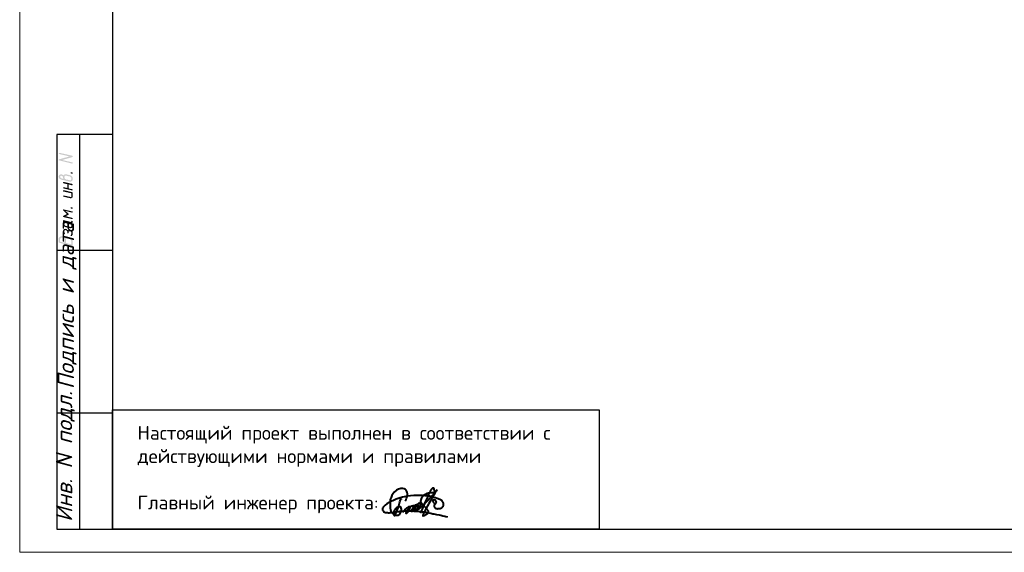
# Model space of a CAD drawing. Header units: millimetres. Extents: x -2765404 to 11272, y -239948 to 1313256.
# Tile 82 of 85: x -121539 to -100365, y -22276 to -10807. Entities that reach past the tile are written whole.
import ezdxf

# ---------------------------------------------------------------- set-up
doc = ezdxf.new("R2010")
doc.units = ezdxf.units.MM
for name, color, linetype in [('PDF _0', 7, 'Continuous'), ('PDF _СТЕНА', 7, 'Continuous'), ('PDF _Текст', 7, 'Continuous'), ('PDF _ЭМ', 7, 'Continuous')]:
    doc.layers.add(name, color=color, linetype=linetype)
doc.styles.add('PDF ISOCPEUR', font='isocpeur.ttf')
doc.styles.add('PDF ISOCPEUR Italic', font='isocpeui.ttf')

# ---------------------------------------------------------------- blocks, each defined once
blk = doc.blocks.new('ghfgj jghjmhg jjbkm jkm')
at = {"color": 5, "linetype": 'ByBlock', "lineweight": 40}
for points in [[(-261.31, -8185.11), (-261.13, -8184.8), (-260.98, -8184.44), (-260.83, -8184.1), (-260.77, -8183.74), (-260.77, -8183.33), (-260.84, -8183.04), (-260.94, -8182.72), (-261.1, -8182.45), (-261.24, -8182.27), (-261.41, -8182.13), (-261.62, -8182.06), (-261.9, -8181.99), (-262.16, -8181.99), (-262.45, -8182.02), (-262.71, -8182.09), (-263.01, -8182.18), (-263.21, -8182.28), (-263.56, -8182.45), (-264.11, -8182.93), (-264.37, -8183.23), (-264.55, -8183.47), (-264.7, -8183.74), (-264.8, -8183.97), (-264.9, -8184.28), (-265, -8184.61), (-265.09, -8184.89), (-265.13, -8185.31), (-265.15, -8185.69), (-265.12, -8186.51), (-265.09, -8186.93), (-265.04, -8187.29), (-264.92, -8187.73), (-264.78, -8187.96), (-264.64, -8188.12), (-264.45, -8188.27), (-264.32, -8188.36), (-264.16, -8188.48), (-263.95, -8188.61), (-263.68, -8188.73), (-263.56, -8188.75), (-263.38, -8188.75), (-263.2, -8188.74), (-263.02, -8188.68), (-262.84, -8188.57), (-262.69, -8188.42), (-262.59, -8188.25), (-262.52, -8188.12), (-262.41, -8187.9), (-262.33, -8187.69), (-262.3, -8187.5), (-262.26, -8187.31), (-262.28, -8187.17), (-262.31, -8186.97), (-262.36, -8186.84), (-262.45, -8186.73), (-262.56, -8186.64), (-262.73, -8186.58), (-262.89, -8186.59), (-263.01, -8186.62), (-263.19, -8186.68), (-263.41, -8186.81), (-263.72, -8187.06), (-263.88, -8187.25), (-263.98, -8187.39), (-264.08, -8187.51), (-264.14, -8187.64), (-264.2, -8187.77), (-264.24, -8187.93), (-264.28, -8188.14), (-264.29, -8188.31), (-264.26, -8188.51), (-264.16, -8188.67), (-264.1, -8188.78), (-264.05, -8188.82), (-264.02, -8188.82), (-263.97, -8188.8), (-263.94, -8188.76), (-263.9, -8188.7), (-263.85, -8188.61), (-263.54, -8187.99), (-263.32, -8187.47), (-263.12, -8186.97), (-262.97, -8186.37), (-262.66, -8185.37), (-262.49, -8184.87), (-262.44, -8184.66), (-262.42, -8184.64), (-262.41, -8184.62), (-262.39, -8184.62), (-262.37, -8184.63), (-262.36, -8184.64), (-262.36, -8184.67), (-262.36, -8184.69), (-262.37, -8184.71), (-262.38, -8184.74)], [(-261.91, -8188.06), (-261.82, -8187.85), (-261.76, -8187.75), (-261.72, -8187.7), (-261.67, -8187.6), (-261.55, -8187.48), (-261.46, -8187.39), (-261.37, -8187.28), (-261.3, -8187.19), (-261.16, -8187.1), (-261.1, -8187.05), (-261, -8186.94), (-260.91, -8186.85), (-260.83, -8186.81), (-260.75, -8186.76), (-260.66, -8186.71), (-260.58, -8186.66), (-260.51, -8186.61), (-260.44, -8186.57), (-260.38, -8186.54), (-260.32, -8186.52), (-260.26, -8186.51), (-260.22, -8186.51), (-260.19, -8186.53), (-260.18, -8186.54), (-260.16, -8186.58), (-260.14, -8186.65), (-260.15, -8186.71), (-260.15, -8186.76), (-260.17, -8186.81), (-260.19, -8186.86), (-260.2, -8186.9), (-260.24, -8187.01), (-260.26, -8187.11), (-260.27, -8187.17), (-260.29, -8187.21), (-260.32, -8187.29), (-260.35, -8187.37), (-260.38, -8187.43), (-260.41, -8187.49), (-260.47, -8187.62), (-260.52, -8187.67), (-260.56, -8187.77), (-260.6, -8187.82), (-260.66, -8187.9), (-260.7, -8187.94), (-260.73, -8187.99), (-260.76, -8188.02), (-260.79, -8188.05), (-260.82, -8188.09), (-260.86, -8188.12), (-260.89, -8188.15), (-260.93, -8188.18), (-260.96, -8188.21), (-261, -8188.23), (-261.04, -8188.26), (-261.08, -8188.27), (-261.1, -8188.25), (-261.1, -8188.22), (-261.1, -8188.19), (-261.09, -8188.15), (-261.08, -8188.12), (-261.06, -8188.06), (-261.04, -8188.01), (-261.02, -8187.96), (-261, -8187.92), (-260.96, -8187.85), (-260.93, -8187.79), (-260.89, -8187.71), (-260.88, -8187.68), (-260.84, -8187.63), (-260.77, -8187.53), (-260.75, -8187.48), (-260.74, -8187.45), (-260.71, -8187.4), (-260.69, -8187.35), (-260.66, -8187.31), (-260.63, -8187.27), (-260.6, -8187.22), (-260.57, -8187.19), (-260.54, -8187.14), (-260.5, -8187.1), (-260.47, -8187.07), (-260.44, -8187.02), (-260.4, -8186.98), (-260.38, -8186.96), (-260.36, -8186.94), (-260.34, -8186.92), (-260.32, -8186.89), (-260.3, -8186.86), (-260.28, -8186.83), (-260.25, -8186.78), (-260.21, -8186.75), (-260.15, -8186.7), (-260.11, -8186.66), (-260.05, -8186.6), (-259.98, -8186.55), (-259.9, -8186.51), (-259.83, -8186.45), (-259.75, -8186.42), (-259.7, -8186.4), (-259.64, -8186.37), (-259.58, -8186.35), (-259.51, -8186.34), (-259.45, -8186.32), (-259.39, -8186.3), (-259.34, -8186.28), (-259.28, -8186.28), (-259.24, -8186.27), (-259.17, -8186.27), (-259.12, -8186.28), (-259.08, -8186.33), (-259.05, -8186.37), (-259.01, -8186.42), (-259, -8186.47), (-258.99, -8186.51), (-258.98, -8186.58), (-258.99, -8186.62), (-259, -8186.68), (-259, -8186.76), (-259.02, -8186.81), (-259.04, -8186.88), (-259.06, -8186.94), (-259.09, -8187.01), (-259.11, -8187.08), (-259.14, -8187.16), (-259.17, -8187.22), (-259.23, -8187.3), (-259.27, -8187.37), (-259.32, -8187.45), (-259.37, -8187.52), (-259.43, -8187.59), (-259.47, -8187.65), (-259.52, -8187.72), (-259.58, -8187.77), (-259.66, -8187.78), (-259.72, -8187.77), (-259.78, -8187.75), (-259.78, -8187.71), (-259.78, -8187.65), (-259.76, -8187.61), (-259.75, -8187.55), (-259.73, -8187.52), (-259.71, -8187.48), (-259.68, -8187.44), (-259.65, -8187.39), (-259.62, -8187.34), (-259.59, -8187.28), (-259.55, -8187.24), (-259.52, -8187.17), (-259.47, -8187.1), (-259.43, -8187.03), (-259.38, -8186.94), (-259.33, -8186.83), (-259.25, -8186.73), (-259.21, -8186.65), (-259.19, -8186.6), (-259.16, -8186.53), (-259.11, -8186.46), (-259.08, -8186.41), (-259.04, -8186.38), (-258.99, -8186.35), (-258.94, -8186.3), (-258.87, -8186.25), (-258.79, -8186.2), (-258.73, -8186.14), (-258.66, -8186.11), (-258.58, -8186.08), (-258.51, -8186.06), (-258.43, -8186.05), (-258.37, -8186.04), (-258.3, -8186.05), (-258.24, -8186.08), (-258.17, -8186.14), (-258.14, -8186.2), (-258.11, -8186.28), (-258.1, -8186.34), (-258.11, -8186.41), (-258.12, -8186.47), (-258.14, -8186.54), (-258.15, -8186.59), (-258.17, -8186.66), (-258.19, -8186.72), (-258.2, -8186.78), (-258.2, -8186.82), (-258.22, -8186.86), (-258.23, -8186.89), (-258.25, -8186.92), (-258.26, -8186.95), (-258.29, -8186.99), (-258.32, -8187.02), (-258.34, -8187.05), (-258.39, -8187.11), (-258.43, -8187.16), (-258.47, -8187.21), (-258.52, -8187.26), (-258.56, -8187.3), (-258.6, -8187.34), (-258.66, -8187.39), (-258.71, -8187.42), (-258.76, -8187.45), (-258.81, -8187.46), (-258.87, -8187.47), (-258.92, -8187.46), (-258.97, -8187.43), (-259, -8187.37), (-259, -8187.33), (-258.99, -8187.29), (-258.97, -8187.22), (-258.94, -8187.15), (-258.92, -8187.1), (-258.9, -8187.04), (-258.87, -8186.98), (-258.83, -8186.92), (-258.79, -8186.83), (-258.73, -8186.76), (-258.69, -8186.69), (-258.64, -8186.6), (-258.59, -8186.53), (-258.52, -8186.39), (-258.45, -8186.3), (-258.4, -8186.23), (-258.37, -8186.19), (-258.33, -8186.13), (-258.27, -8186.07), (-258.27, -8186.07), (-258.2, -8185.98), (-258.14, -8185.89), (-258.09, -8185.82), (-258.02, -8185.76), (-257.94, -8185.7), (-257.9, -8185.67), (-257.82, -8185.66), (-257.78, -8185.64), (-257.74, -8185.64), (-257.71, -8185.65), (-257.67, -8185.67), (-257.64, -8185.68), (-257.63, -8185.7), (-257.61, -8185.72), (-257.59, -8185.75), (-257.57, -8185.79), (-257.56, -8185.83), (-257.55, -8185.87), (-257.55, -8185.91), (-257.55, -8185.96), (-257.55, -8186.03), (-257.56, -8186.07), (-257.56, -8186.08), (-257.57, -8186.15), (-257.59, -8186.21), (-257.61, -8186.3), (-257.64, -8186.38), (-257.66, -8186.44), (-257.67, -8186.48), (-257.68, -8186.51), (-257.71, -8186.54), (-257.75, -8186.6), (-257.8, -8186.67), (-257.83, -8186.72), (-257.86, -8186.76), (-257.9, -8186.81), (-257.94, -8186.88), (-257.98, -8186.93), (-258, -8186.95), (-258.03, -8187), (-258.06, -8187.06), (-258.11, -8187.11), (-258.14, -8187.15), (-258.19, -8187.21), (-258.24, -8187.27), (-258.25, -8187.29), (-258.28, -8187.33), (-258.29, -8187.35), (-258.32, -8187.39), (-258.34, -8187.43), (-258.37, -8187.43), (-258.37, -8187.42), (-258.36, -8187.39), (-258.34, -8187.37), (-258.33, -8187.36), (-258.31, -8187.35), (-258.29, -8187.34), (-258.26, -8187.34), (-258.24, -8187.33), (-258.21, -8187.33), (-258.19, -8187.32), (-258.17, -8187.31), (-258.16, -8187.3), (-258.14, -8187.29), (-258.12, -8187.27), (-258.07, -8187.24), (-258.03, -8187.21), (-257.98, -8187.19), (-257.95, -8187.16), (-257.9, -8187.14), (-257.87, -8187.12), (-257.84, -8187.09), (-257.79, -8187.07), (-257.75, -8187.03), (-257.72, -8186.99), (-257.69, -8186.96), (-257.65, -8186.92), (-257.62, -8186.9), (-257.6, -8186.88), (-257.56, -8186.85), (-257.53, -8186.81), (-257.48, -8186.78), (-257.44, -8186.74), (-257.38, -8186.69), (-257.35, -8186.66), (-257.31, -8186.62), (-257.23, -8186.55), (-257.19, -8186.5), (-257.11, -8186.42), (-257.09, -8186.38), (-257.05, -8186.35), (-257.02, -8186.32), (-256.95, -8186.25), (-256.89, -8186.21), (-256.84, -8186.14), (-256.8, -8186.1), (-256.75, -8186.04), (-256.69, -8185.98), (-256.62, -8185.91), (-256.51, -8185.83), (-256.44, -8185.76), (-256.35, -8185.66), (-256.25, -8185.58), (-256.13, -8185.49), (-256.02, -8185.4), (-255.95, -8185.32), (-255.88, -8185.25), (-255.84, -8185.19), (-255.77, -8185.12), (-255.73, -8185.07), (-255.68, -8185.03), (-255.64, -8184.98), (-255.58, -8184.94), (-255.53, -8184.88), (-255.49, -8184.83), (-255.41, -8184.76), (-255.34, -8184.69), (-255.27, -8184.63), (-255.19, -8184.52), (-255.12, -8184.44), (-255.03, -8184.33), (-254.95, -8184.24), (-254.87, -8184.16), (-254.79, -8184.07), (-254.68, -8183.95), (-254.62, -8183.87), (-254.55, -8183.8), (-254.44, -8183.7), (-254.37, -8183.64), (-254.29, -8183.57), (-254.22, -8183.49), (-254.18, -8183.4), (-254.14, -8183.31), (-254.1, -8183.19), (-254.04, -8183.1), (-253.99, -8183), (-253.98, -8182.94), (-253.95, -8182.84), (-253.96, -8182.75), (-253.96, -8182.67), (-253.96, -8182.59), (-253.98, -8182.53), (-254, -8182.46), (-254, -8182.41), (-254.01, -8182.37), (-254.01, -8182.32), (-254.02, -8182.27), (-254.05, -8182.2), (-254.07, -8182.14), (-254.08, -8182.09), (-254.1, -8182.05), (-254.11, -8182.01), (-254.14, -8181.97), (-254.16, -8181.92), (-254.2, -8181.91), (-254.23, -8181.9), (-254.26, -8181.89), (-254.3, -8181.91), (-254.35, -8181.94), (-254.43, -8181.95), (-254.47, -8181.99), (-254.53, -8182.04), (-254.57, -8182.08), (-254.64, -8182.12), (-254.69, -8182.17), (-254.76, -8182.23), (-254.81, -8182.27), (-254.87, -8182.35), (-254.96, -8182.46), (-255, -8182.55), (-255.07, -8182.66), (-255.12, -8182.79), (-255.15, -8182.86), (-255.19, -8182.97), (-255.27, -8183.13), (-255.37, -8183.34), (-255.41, -8183.43), (-255.53, -8183.68), (-255.67, -8183.97), (-256, -8184.65), (-256.31, -8185.35), (-256.67, -8186.19), (-256.9, -8186.73), (-257.1, -8187.18), (-257.41, -8187.89), (-257.54, -8188.2)], [(-254.12, -8185.87), (-253.9, -8185.82), (-253.74, -8185.78), (-253.55, -8185.63), (-253.51, -8185.51), (-253.5, -8185.43), (-253.51, -8185.3), (-253.56, -8185.19), (-253.6, -8185.09), (-253.66, -8185.02), (-253.75, -8184.96), (-253.85, -8184.92), (-253.94, -8184.88), (-254.03, -8184.84), (-254.1, -8184.84), (-254.19, -8184.85), (-254.27, -8184.88), (-254.32, -8184.93), (-254.37, -8185.02), (-254.4, -8185.1), (-254.39, -8185.21), (-254.33, -8185.34), (-254.28, -8185.45), (-254.21, -8185.54), (-254.12, -8185.61), (-254.02, -8185.68), (-253.92, -8185.74), (-253.82, -8185.8), (-253.82, -8185.8), (-253.76, -8185.91), (-253.77, -8185.94), (-253.82, -8185.97), (-253.89, -8186.03), (-253.95, -8186.11), (-254.01, -8186.18), (-254.04, -8186.27), (-254.07, -8186.34), (-254.08, -8186.44), (-254.05, -8186.53), (-254.03, -8186.62), (-253.98, -8186.7), (-253.92, -8186.77), (-253.84, -8186.85), (-253.78, -8186.91), (-253.73, -8186.97), (-253.64, -8187.02), (-253.58, -8187.04), (-253.52, -8187.05), (-253.46, -8187.06), (-253.38, -8187.07), (-253.28, -8187.07), (-253.18, -8187.08), (-253.1, -8187.08), (-253.03, -8187.07), (-252.94, -8187.07), (-252.86, -8187.06), (-252.76, -8187.05), (-252.69, -8187.05), (-252.61, -8187.04), (-252.55, -8187.02), (-252.48, -8187), (-252.43, -8186.98), (-252.36, -8186.95), (-252.29, -8186.92), (-252.24, -8186.9), (-252.18, -8186.87), (-252.14, -8186.84), (-252.09, -8186.81), (-252.04, -8186.78), (-251.99, -8186.73), (-251.96, -8186.7), (-251.91, -8186.65), (-251.87, -8186.61), (-251.84, -8186.56), (-251.82, -8186.52), (-251.78, -8186.43), (-251.74, -8186.32), (-251.7, -8186.18), (-251.67, -8186.04), (-251.67, -8185.93), (-251.67, -8185.84), (-251.7, -8185.76), (-251.74, -8185.66), (-251.78, -8185.55), (-251.84, -8185.46), (-251.91, -8185.36), (-251.99, -8185.24), (-252.07, -8185.14), (-252.18, -8185.04), (-252.3, -8184.94), (-252.43, -8184.86), (-252.58, -8184.77), (-252.84, -8184.65), (-253.04, -8184.57), (-253.31, -8184.48), (-253.69, -8184.34), (-254.02, -8184.22), (-254.4, -8184.14), (-254.97, -8183.99), (-255.26, -8183.95), (-255.57, -8183.9), (-255.82, -8183.86), (-256.1, -8183.85), (-256.38, -8183.8), (-257.05, -8183.75), (-257.45, -8183.75), (-257.92, -8183.74), (-258.19, -8183.75), (-259.16, -8183.78), (-259.99, -8183.83), (-260.63, -8183.91), (-261.2, -8183.99), (-261.98, -8184.18), (-262.58, -8184.34), (-263.58, -8184.7), (-264.46, -8185.07), (-265.01, -8185.31), (-265.4, -8185.54), (-265.96, -8185.89), (-266.37, -8186.23), (-266.53, -8186.4), (-266.67, -8186.54), (-266.78, -8186.65), (-266.86, -8186.73), (-266.94, -8186.85), (-267, -8186.95), (-267.04, -8187.06), (-267.07, -8187.19), (-267.06, -8187.29), (-267.03, -8187.44), (-266.97, -8187.56), (-266.91, -8187.66), (-266.83, -8187.75), (-266.75, -8187.84), (-266.67, -8187.89), (-266.55, -8187.94), (-266.42, -8187.98), (-266.33, -8188.01), (-266.26, -8188.02), (-266.13, -8188.04), (-265.99, -8188.06), (-265.8, -8188.08), (-265.56, -8188.09), (-265.34, -8188.09), (-265.08, -8188.07), (-264.93, -8188.06), (-264.83, -8188.05), (-264.55, -8188.03), (-264.33, -8187.99), (-264.11, -8187.96), (-263.82, -8187.91), (-263.6, -8187.86), (-263.31, -8187.82), (-262.96, -8187.78), (-262.71, -8187.73), (-262.33, -8187.69), (-261.88, -8187.67), (-261.47, -8187.66), (-261.12, -8187.65), (-260.83, -8187.6), (-260.44, -8187.62), (-259.84, -8187.64), (-259.56, -8187.65), (-259.12, -8187.68), (-258.65, -8187.7), (-258.07, -8187.73), (-257.59, -8187.79), (-257.07, -8187.87), (-256.72, -8187.9), (-256.52, -8187.92), (-256.35, -8187.94), (-256.02, -8187.97), (-255.72, -8188.04), (-255.41, -8188.12), (-254.87, -8188.24), (-254.39, -8188.34), (-254.14, -8188.4), (-253.79, -8188.47), (-253.42, -8188.55), (-252.82, -8188.64), (-252.33, -8188.75), (-251.87, -8188.84), (-251.4, -8188.97), (-251.1, -8189.05), (-250.73, -8189.15)], [(-253.34, -8182.28), (-253.56, -8182.65), (-253.77, -8183), (-254.11, -8183.59), (-254.52, -8184.3), (-254.91, -8184.96), (-255.39, -8185.76), (-255.74, -8186.34), (-256.11, -8187.1), (-256.54, -8187.95), (-256.73, -8188.33), (-256.84, -8188.57), (-256.93, -8188.74), (-256.92, -8188.8), (-256.89, -8188.85), (-256.86, -8188.86), (-256.81, -8188.84), (-256.74, -8188.83), (-256.64, -8188.81), (-256.56, -8188.79), (-256.47, -8188.76), (-256.39, -8188.73), (-256.31, -8188.7), (-256.23, -8188.63), (-256.13, -8188.56), (-256, -8188.5), (-255.91, -8188.43), (-255.81, -8188.37), (-255.75, -8188.32), (-255.67, -8188.28), (-255.63, -8188.22), (-255.59, -8188.15), (-255.56, -8188.11), (-255.5, -8188.03), (-255.46, -8187.96), (-255.44, -8187.92), (-255.45, -8187.85), (-255.46, -8187.79), (-255.5, -8187.71), (-255.54, -8187.64), (-255.58, -8187.57), (-255.61, -8187.51), (-255.65, -8187.45), (-255.7, -8187.36), (-255.76, -8187.29), (-255.8, -8187.25), (-255.85, -8187.2), (-255.9, -8187.14), (-255.94, -8187.09), (-255.98, -8187.05), (-256.02, -8187), (-256.07, -8186.95), (-256.18, -8186.86), (-256.26, -8186.79), (-256.33, -8186.71), (-256.41, -8186.65), (-256.47, -8186.6), (-256.58, -8186.49), (-256.65, -8186.42), (-256.71, -8186.36), (-256.79, -8186.28), (-257.01, -8186.05), (-257.11, -8185.94), (-257.19, -8185.79), (-257.27, -8185.64), (-257.33, -8185.47), (-257.37, -8185.32), (-257.38, -8185.12), (-257.35, -8184.97), (-257.32, -8184.85), (-257.27, -8184.71), (-257.23, -8184.56), (-257.16, -8184.36), (-257.04, -8184.14), (-256.93, -8184), (-256.82, -8183.83), (-256.71, -8183.73), (-256.61, -8183.62), (-256.49, -8183.55), (-256.34, -8183.46), (-256.22, -8183.4), (-256.1, -8183.33), (-255.94, -8183.23), (-255.78, -8183.18), (-255.62, -8183.13), (-255.47, -8183.08), (-255.27, -8183.05), (-255.11, -8183.03), (-254.91, -8183), (-254.69, -8183), (-254.47, -8183.01), (-254.3, -8183.05), (-254.08, -8183.21), (-253.99, -8183.39)]]:
    blk.add_lwpolyline(points, dxfattribs=at)

msp = doc.modelspace()

# ---------------------------------------------------------------- hatches: boundary and pattern name
at = {"layer": 'PDF _ЭМ', "transparency": 33554559}
for points in [[(-120687.6, -13813.7), (-120467.7, -13751.6), (-120687.6, -13699), (-120687.6, -13699), (-120692.4, -13694.2), (-120697.2, -13694.2), (-120697.2, -13689.4), (-120697.2, -13689.4), (-120697.2, -13684.6), (-120692.4, -13679.9), (-120692.4, -13675.1), (-120687.6, -13675.1), (-120687.6, -13675.1), (-120682.9, -13675.1), (-120678.1, -13675.1), (-120678.1, -13675.1), (-120405.6, -13737.2), (-120405.6, -13742), (-120400.8, -13742), (-120396, -13746.8), (-120396, -13751.6), (-120396, -13751.6), (-120396, -13756.4), (-120400.8, -13761.1), (-120400.8, -13761.1), (-120405.6, -13765.9), (-120405.6, -13765.9), (-120625.5, -13828.1), (-120405.6, -13880.7), (-120405.6, -13880.7), (-120400.8, -13880.7), (-120396, -13885.4), (-120396, -13890.2), (-120396, -13890.2), (-120396, -13895), (-120400.8, -13899.8), (-120400.8, -13899.8), (-120405.6, -13904.6), (-120410.3, -13904.6), (-120410.3, -13904.6), (-120415.1, -13904.6), (-120415.1, -13904.6), (-120687.6, -13837.6), (-120687.6, -13837.6), (-120692.4, -13837.6), (-120697.2, -13832.9), (-120697.2, -13828.1), (-120697.2, -13828.1), (-120697.2, -13823.3), (-120692.4, -13818.5), (-120692.4, -13818.5), (-120687.6, -13813.7), (-120687.6, -13813.7)], [(-120415.1, -14119.7), (-120429.5, -14119.7), (-120434.3, -14114.9), (-120439, -14114.9), (-120439, -14110.1), (-120439, -14105.4), (-120439, -14105.4), (-120439, -14100.6), (-120439, -14095.8), (-120439, -14095.8), (-120434.3, -14091), (-120429.5, -14091), (-120424.7, -14091), (-120424.7, -14091), (-120424.7, -14091), (-120405.6, -14095.8), (-120405.6, -14095.8), (-120400.8, -14100.6), (-120396, -14100.6), (-120396, -14105.4), (-120396, -14110.1), (-120396, -14110.1), (-120396, -14114.9), (-120400.8, -14119.7), (-120405.6, -14119.7), (-120405.6, -14119.7), (-120410.3, -14119.7), (-120415.1, -14119.7), (-120415.1, -14119.7)], [(-120486.8, -14354), (-120486.8, -14440), (-120405.6, -14459.1), (-120405.6, -14459.1), (-120400.8, -14459.1), (-120396, -14463.9), (-120396, -14468.7), (-120396, -14468.7), (-120396, -14473.5), (-120400.8, -14478.3), (-120400.8, -14478.3), (-120405.6, -14483.1), (-120410.3, -14483.1), (-120410.3, -14483.1), (-120415.1, -14483.1), (-120415.1, -14483.1), (-120596.8, -14440), (-120601.6, -14440), (-120601.6, -14435.2), (-120606.4, -14435.2), (-120606.4, -14430.5), (-120606.4, -14425.7), (-120606.4, -14420.9), (-120601.6, -14420.9), (-120601.6, -14416.1), (-120596.8, -14416.1), (-120592, -14416.1), (-120592, -14411.3), (-120587.2, -14416.1), (-120587.2, -14416.1), (-120515.5, -14430.5), (-120515.5, -14349.2), (-120596.8, -14330.1), (-120601.6, -14325.3), (-120601.6, -14325.3), (-120606.4, -14320.5), (-120606.4, -14315.7), (-120606.4, -14315.7), (-120606.4, -14310.9), (-120606.4, -14306.2), (-120601.6, -14306.2), (-120601.6, -14301.4), (-120596.8, -14301.4), (-120592, -14301.4), (-120587.2, -14301.4), (-120587.2, -14301.4), (-120405.6, -14344.4), (-120405.6, -14349.2), (-120400.8, -14349.2), (-120396, -14354), (-120396, -14354), (-120396, -14358.7), (-120396, -14363.5), (-120400.8, -14363.5), (-120400.8, -14368.3), (-120405.6, -14368.3), (-120410.3, -14373.1), (-120410.3, -14373.1), (-120415.1, -14373.1), (-120415.1, -14373.1)], [(-120596.8, -14507), (-120601.6, -14502.2), (-120601.6, -14502.2), (-120606.4, -14497.4), (-120606.4, -14497.4), (-120606.4, -14492.6), (-120606.4, -14487.8), (-120606.4, -14483.1), (-120601.6, -14483.1), (-120601.6, -14483.1), (-120596.8, -14478.3), (-120592, -14478.3), (-120587.2, -14478.3), (-120587.2, -14478.3), (-120410.3, -14521.3), (-120405.6, -14526.1), (-120405.6, -14526.1), (-120400.8, -14526.1), (-120396, -14530.9), (-120396, -14535.6), (-120396, -14540.4), (-120396, -14540.4), (-120396, -14612.1), (-120396, -14612.1), (-120396, -14616.9), (-120396, -14621.7), (-120400.8, -14626.5), (-120400.8, -14631.3), (-120405.6, -14631.3), (-120405.6, -14636), (-120410.3, -14640.8), (-120410.3, -14640.8), (-120415.1, -14640.8), (-120419.9, -14645.6), (-120419.9, -14645.6), (-120424.7, -14650.4), (-120429.5, -14650.4), (-120434.3, -14650.4), (-120439, -14650.4), (-120443.8, -14650.4), (-120443.8, -14650.4), (-120448.6, -14650.4), (-120453.4, -14650.4), (-120458.2, -14650.4), (-120596.8, -14616.9), (-120601.6, -14616.9), (-120601.6, -14612.1), (-120606.4, -14612.1), (-120606.4, -14607.4), (-120606.4, -14602.6), (-120606.4, -14602.6), (-120606.4, -14597.8), (-120601.6, -14593), (-120601.6, -14593), (-120596.8, -14593), (-120592, -14593), (-120587.2, -14593), (-120587.2, -14593), (-120458.2, -14621.7), (-120453.4, -14626.5), (-120448.6, -14626.5), (-120443.8, -14626.5), (-120439, -14626.5), (-120439, -14621.7), (-120434.3, -14621.7), (-120429.5, -14621.7), (-120429.5, -14616.9), (-120429.5, -14612.1), (-120424.7, -14607.4), (-120424.7, -14607.4), (-120424.7, -14602.6), (-120424.7, -14545.2)], [(-120549, -14927.7), (-120491.6, -14985), (-120486.8, -14989.8), (-120486.8, -14994.6), (-120486.8, -14994.6), (-120486.8, -14999.4), (-120486.8, -15004.2), (-120491.6, -15008.9), (-120491.6, -15008.9), (-120553.8, -15037.6), (-120405.6, -15075.9), (-120405.6, -15075.9), (-120400.8, -15080.7), (-120396, -15080.7), (-120396, -15085.4), (-120396, -15090.2), (-120396, -15090.2), (-120400.8, -15095), (-120400.8, -15099.8), (-120405.6, -15099.8), (-120410.3, -15099.8), (-120410.3, -15099.8), (-120415.1, -15099.8), (-120415.1, -15099.8), (-120596.8, -15056.8), (-120601.6, -15056.8), (-120601.6, -15052), (-120606.4, -15052), (-120606.4, -15047.2), (-120606.4, -15047.2), (-120606.4, -15042.4), (-120606.4, -15037.6), (-120601.6, -15032.9), (-120601.6, -15032.9), (-120525.1, -14994.6), (-120601.6, -14913.3), (-120606.4, -14913.3), (-120606.4, -14908.5), (-120606.4, -14903.8), (-120606.4, -14899), (-120606.4, -14899), (-120601.6, -14894.2), (-120601.6, -14894.2), (-120596.8, -14894.2), (-120592, -14894.2), (-120587.2, -14894.2), (-120587.2, -14894.2), (-120405.6, -14937.2), (-120405.6, -14937.2), (-120400.8, -14937.2), (-120396, -14942), (-120396, -14946.8), (-120396, -14946.8), (-120396, -14951.6), (-120400.8, -14956.4), (-120400.8, -14956.4), (-120405.6, -14961.1), (-120410.3, -14961.1), (-120410.3, -14961.1), (-120415.1, -14961.1), (-120415.1, -14961.1)], [(-120415.1, -14875.1), (-120429.5, -14875.1), (-120434.3, -14870.3), (-120439, -14870.3), (-120439, -14865.5), (-120439, -14860.7), (-120439, -14860.7), (-120439, -14856), (-120439, -14851.2), (-120439, -14851.2), (-120434.3, -14846.4), (-120429.5, -14846.4), (-120424.7, -14846.4), (-120424.7, -14846.4), (-120424.7, -14846.4), (-120405.6, -14851.2), (-120405.6, -14851.2), (-120400.8, -14856), (-120396, -14856), (-120396, -14860.7), (-120396, -14865.5), (-120396, -14870.3), (-120396, -14870.3), (-120400.8, -14875.1), (-120405.6, -14875.1), (-120405.6, -14875.1), (-120410.3, -14879.9), (-120415.1, -14875.1), (-120415.1, -14875.1)], [(-120415.1, -15463.1), (-120415.1, -15463.1), (-120419.9, -15467.9), (-120424.7, -15467.9), (-120424.7, -15467.9), (-120429.5, -15467.9), (-120434.3, -15463.1), (-120439, -15463.1), (-120439, -15458.3), (-120439, -15458.3), (-120439, -15453.6), (-120439, -15448.8), (-120439, -15448.8), (-120439, -15444), (-120434.3, -15439.2), (-120434.3, -15434.4), (-120429.5, -15429.7), (-120429.5, -15424.9), (-120429.5, -15424.9), (-120424.7, -15420.1), (-120424.7, -15415.3), (-120424.7, -15410.5), (-120424.7, -15410.5), (-120424.7, -15396.2), (-120424.7, -15396.2), (-120429.5, -15391.4), (-120429.5, -15386.6), (-120429.5, -15381.9), (-120429.5, -15381.9), (-120434.3, -15377.1), (-120434.3, -15372.3), (-120439, -15372.3), (-120443.8, -15367.5), (-120443.8, -15367.5), (-120448.6, -15367.5), (-120453.4, -15362.7), (-120458.2, -15362.7), (-120462.9, -15362.7), (-120467.7, -15362.7), (-120467.7, -15362.7), (-120472.5, -15362.7), (-120477.3, -15362.7), (-120477.3, -15362.7), (-120482.1, -15367.5), (-120482.1, -15367.5), (-120486.8, -15372.3), (-120486.8, -15377.1), (-120486.8, -15381.9), (-120486.8, -15381.9), (-120486.8, -15396.2), (-120486.8, -15401), (-120486.8, -15401), (-120491.6, -15405.8), (-120496.4, -15405.8), (-120496.4, -15405.8), (-120501.2, -15410.5), (-120506, -15405.8), (-120510.7, -15405.8), (-120510.7, -15405.8), (-120515.5, -15401), (-120515.5, -15396.2), (-120515.5, -15396.2), (-120515.5, -15377.1), (-120515.5, -15372.3), (-120515.5, -15367.5), (-120520.3, -15362.7), (-120520.3, -15362.7), (-120520.3, -15358), (-120525.1, -15353.2), (-120525.1, -15353.2), (-120529.9, -15348.4), (-120534.7, -15348.4), (-120534.7, -15343.6), (-120539.4, -15343.6), (-120544.2, -15343.6), (-120544.2, -15343.6), (-120549, -15338.8), (-120553.8, -15338.8), (-120558.6, -15338.8), (-120563.3, -15338.8), (-120563.3, -15343.6), (-120568.1, -15343.6), (-120572.9, -15343.6), (-120572.9, -15348.4), (-120572.9, -15353.2), (-120577.7, -15353.2), (-120577.7, -15358), (-120577.7, -15362.7), (-120577.7, -15377.1), (-120577.7, -15377.1), (-120577.7, -15381.9), (-120572.9, -15386.6), (-120572.9, -15391.4), (-120572.9, -15396.2), (-120568.1, -15401), (-120568.1, -15401), (-120568.1, -15405.8), (-120563.3, -15410.5), (-120563.3, -15415.3), (-120563.3, -15415.3), (-120563.3, -15420.1), (-120563.3, -15420.1), (-120563.3, -15424.9), (-120568.1, -15424.9), (-120568.1, -15429.7), (-120572.9, -15429.7), (-120577.7, -15429.7), (-120582.5, -15429.7), (-120587.2, -15429.7), (-120587.2, -15424.9), (-120592, -15424.9), (-120592, -15420.1), (-120596.8, -15415.3), (-120596.8, -15410.5), (-120596.8, -15410.5), (-120601.6, -15405.8), (-120601.6, -15401), (-120601.6, -15396.2), (-120601.6, -15391.4), (-120606.4, -15391.4), (-120606.4, -15386.6), (-120606.4, -15381.9), (-120606.4, -15377.1), (-120606.4, -15372.3), (-120606.4, -15367.5), (-120606.4, -15353.2), (-120606.4, -15348.4), (-120606.4, -15348.4), (-120606.4, -15343.6), (-120601.6, -15338.8), (-120601.6, -15334), (-120596.8, -15334), (-120596.8, -15329.3), (-120592, -15324.5), (-120592, -15324.5), (-120587.2, -15319.7), (-120587.2, -15319.7), (-120582.5, -15314.9), (-120577.7, -15314.9), (-120572.9, -15314.9), (-120568.1, -15314.9), (-120563.3, -15314.9), (-120558.6, -15310.1), (-120558.6, -15310.1), (-120553.8, -15310.1), (-120549, -15314.9), (-120544.2, -15314.9), (-120539.4, -15314.9), (-120534.7, -15314.9), (-120529.9, -15319.7), (-120525.1, -15319.7), (-120525.1, -15324.5), (-120520.3, -15324.5), (-120515.5, -15329.3), (-120510.7, -15329.3), (-120510.7, -15334), (-120506, -15334), (-120506, -15338.8), (-120501.2, -15338.8), (-120501.2, -15343.6), (-120501.2, -15348.4), (-120496.4, -15343.6), (-120491.6, -15338.8), (-120491.6, -15338.8), (-120486.8, -15338.8), (-120482.1, -15334), (-120477.3, -15334), (-120472.5, -15334), (-120467.7, -15334), (-120462.9, -15334), (-120458.2, -15334), (-120458.2, -15334), (-120453.4, -15338.8), (-120443.8, -15338.8), (-120443.8, -15338.8), (-120439, -15338.8), (-120434.3, -15343.6), (-120429.5, -15343.6), (-120424.7, -15348.4), (-120419.9, -15348.4), (-120419.9, -15353.2), (-120415.1, -15353.2), (-120410.3, -15358), (-120410.3, -15358), (-120410.3, -15362.7), (-120405.6, -15367.5), (-120405.6, -15367.5), (-120400.8, -15372.3), (-120400.8, -15377.1), (-120400.8, -15377.1), (-120400.8, -15381.9), (-120396, -15386.6), (-120396, -15391.4), (-120396, -15396.2), (-120396, -15401), (-120396, -15405.8), (-120396, -15420.1), (-120396, -15424.9), (-120396, -15424.9), (-120396, -15429.7), (-120400.8, -15434.4), (-120400.8, -15439.2), (-120400.8, -15439.2), (-120405.6, -15444), (-120405.6, -15448.8), (-120410.3, -15453.6), (-120410.3, -15458.3), (-120415.1, -15463.1), (-120415.1, -15463.1)]]:
    msp.add_hatch(color=256, dxfattribs=at).paths.add_polyline_path(points)
h = msp.add_hatch(color=256, dxfattribs=at)
h.paths.add_polyline_path([(-120596.8, -14234.4), (-120596.8, -14229.7), (-120601.6, -14224.9), (-120601.6, -14220.1), (-120601.6, -14215.3), (-120606.4, -14215.3), (-120606.4, -14210.5), (-120606.4, -14205.8), (-120606.4, -14201), (-120606.4, -14196.2), (-120606.4, -14196.2), (-120606.4, -14191.4), (-120611.1, -14186.6), (-120611.1, -14186.6), (-120615.9, -14181.9), (-120620.7, -14177.1), (-120620.7, -14177.1), (-120625.5, -14172.3), (-120630.3, -14172.3), (-120635.1, -14167.5), (-120639.8, -14167.5), (-120639.8, -14167.5), (-120644.6, -14167.5), (-120649.4, -14167.5), (-120649.4, -14167.5), (-120654.2, -14167.5), (-120659, -14167.5), (-120659, -14172.3), (-120663.7, -14172.3), (-120663.7, -14177.1), (-120663.7, -14181.9), (-120668.5, -14186.6), (-120668.5, -14186.6), (-120668.5, -14191.4), (-120663.7, -14196.2), (-120663.7, -14201), (-120663.7, -14205.8), (-120663.7, -14205.8), (-120659, -14210.5), (-120659, -14215.3), (-120654.2, -14215.3), (-120649.4, -14220.1), (-120649.4, -14220.1), (-120644.6, -14220.1), (-120639.8, -14224.9), (-120635.1, -14224.9)], flags=0)
h.paths.add_polyline_path([(-120635.1, -14253.6), (-120639.8, -14248.8), (-120644.6, -14248.8), (-120649.4, -14248.8), (-120654.2, -14244), (-120659, -14244), (-120663.7, -14244), (-120668.5, -14239.2), (-120673.3, -14239.2), (-120673.3, -14234.4), (-120678.1, -14234.4), (-120678.1, -14229.7), (-120682.9, -14229.7), (-120682.9, -14224.9), (-120687.6, -14220.1), (-120687.6, -14220.1), (-120692.4, -14215.3), (-120692.4, -14210.5), (-120692.4, -14205.8), (-120692.4, -14205.8), (-120697.2, -14201), (-120697.2, -14196.2), (-120697.2, -14191.4), (-120697.2, -14186.6), (-120697.2, -14181.9), (-120697.2, -14177.1), (-120697.2, -14172.3), (-120692.4, -14167.5), (-120692.4, -14167.5), (-120692.4, -14162.7), (-120687.6, -14158), (-120687.6, -14153.2), (-120682.9, -14153.2), (-120682.9, -14153.2), (-120678.1, -14148.4), (-120673.3, -14143.6), (-120673.3, -14143.6), (-120668.5, -14143.6), (-120663.7, -14138.8), (-120659, -14138.8), (-120654.2, -14138.8), (-120649.4, -14138.8), (-120649.4, -14138.8), (-120644.6, -14138.8), (-120639.8, -14138.8), (-120635.1, -14138.8), (-120630.3, -14138.8), (-120625.5, -14143.6), (-120620.7, -14143.6), (-120620.7, -14143.6), (-120615.9, -14148.4), (-120611.1, -14148.4), (-120606.4, -14153.2), (-120606.4, -14158), (-120601.6, -14158), (-120601.6, -14162.7), (-120601.6, -14162.7), (-120596.8, -14158), (-120596.8, -14158), (-120592, -14153.2), (-120592, -14148.4), (-120587.2, -14148.4), (-120582.5, -14143.6), (-120577.7, -14143.6), (-120577.7, -14143.6), (-120572.9, -14138.8), (-120568.1, -14138.8), (-120563.3, -14138.8), (-120558.6, -14138.8), (-120553.8, -14134), (-120549, -14134), (-120549, -14134), (-120544.2, -14134), (-120539.4, -14134), (-120534.7, -14138.8), (-120529.9, -14138.8), (-120472.5, -14153.2), (-120467.7, -14153.2), (-120462.9, -14153.2), (-120458.2, -14158), (-120453.4, -14158), (-120448.6, -14158), (-120443.8, -14162.7), (-120439, -14162.7), (-120434.3, -14167.5), (-120429.5, -14167.5), (-120429.5, -14172.3), (-120424.7, -14172.3), (-120419.9, -14172.3), (-120419.9, -14177.1), (-120415.1, -14181.9), (-120415.1, -14181.9), (-120410.3, -14186.6), (-120410.3, -14186.6), (-120405.6, -14191.4), (-120405.6, -14196.2), (-120405.6, -14196.2), (-120400.8, -14201), (-120400.8, -14205.8), (-120400.8, -14210.5), (-120400.8, -14215.3), (-120396, -14220.1), (-120396, -14220.1), (-120396, -14224.9), (-120396, -14229.7), (-120396, -14234.4), (-120396, -14239.2), (-120396, -14244), (-120396, -14248.8), (-120396, -14253.6), (-120400.8, -14258.3), (-120400.8, -14258.3), (-120400.8, -14263.1), (-120405.6, -14267.9), (-120405.6, -14272.7), (-120410.3, -14272.7), (-120410.3, -14277.5), (-120415.1, -14277.5), (-120415.1, -14282.3), (-120419.9, -14282.3), (-120424.7, -14287), (-120429.5, -14287), (-120429.5, -14287), (-120434.3, -14291.8), (-120439, -14291.8), (-120443.8, -14291.8), (-120448.6, -14291.8), (-120453.4, -14291.8), (-120453.4, -14291.8), (-120458.2, -14291.8), (-120462.9, -14291.8), (-120467.7, -14291.8), (-120472.5, -14291.8)], flags=0)
h.paths.add_polyline_path([(-120472.5, -14181.9), (-120529.9, -14167.5), (-120534.7, -14162.7), (-120539.4, -14162.7), (-120544.2, -14162.7), (-120549, -14162.7), (-120553.8, -14162.7), (-120558.6, -14162.7), (-120558.6, -14167.5), (-120563.3, -14167.5), (-120568.1, -14167.5), (-120568.1, -14172.3), (-120572.9, -14172.3), (-120572.9, -14177.1), (-120572.9, -14181.9), (-120572.9, -14181.9), (-120577.7, -14186.6), (-120577.7, -14191.4), (-120577.7, -14196.2), (-120577.7, -14201), (-120577.7, -14205.8), (-120572.9, -14210.5), (-120572.9, -14215.3), (-120572.9, -14215.3), (-120572.9, -14220.1), (-120568.1, -14224.9), (-120568.1, -14224.9), (-120568.1, -14229.7), (-120563.3, -14234.4), (-120558.6, -14234.4), (-120558.6, -14239.2), (-120553.8, -14239.2), (-120549, -14244), (-120549, -14244), (-120544.2, -14244), (-120539.4, -14248.8), (-120534.7, -14248.8), (-120529.9, -14248.8), (-120472.5, -14263.1), (-120467.7, -14263.1), (-120462.9, -14267.9), (-120458.2, -14267.9), (-120453.4, -14267.9), (-120448.6, -14267.9), (-120448.6, -14263.1), (-120443.8, -14263.1), (-120439, -14263.1), (-120439, -14263.1), (-120434.3, -14258.3), (-120434.3, -14253.6), (-120429.5, -14253.6), (-120429.5, -14248.8), (-120429.5, -14244), (-120424.7, -14239.2), (-120424.7, -14234.4), (-120424.7, -14234.4), (-120424.7, -14229.7), (-120424.7, -14224.9), (-120429.5, -14220.1), (-120429.5, -14215.3), (-120429.5, -14210.5), (-120429.5, -14210.5), (-120434.3, -14205.8), (-120434.3, -14201), (-120439, -14201), (-120439, -14196.2), (-120443.8, -14196.2), (-120443.8, -14191.4), (-120448.6, -14191.4), (-120453.4, -14186.6), (-120453.4, -14186.6), (-120458.2, -14181.9), (-120462.9, -14181.9), (-120467.7, -14181.9), (-120472.5, -14181.9)], flags=0)
h = msp.add_hatch(color=256, dxfattribs=at)
h.paths.add_polyline_path([(-120424.7, -15248), (-120424.7, -15219.3), (-120424.7, -15219.3), (-120429.5, -15214.5), (-120429.5, -15209.7), (-120429.5, -15205), (-120434.3, -15200.2), (-120434.3, -15200.2), (-120439, -15195.4), (-120443.8, -15190.6), (-120443.8, -15190.6), (-120448.6, -15185.8), (-120453.4, -15185.8), (-120458.2, -15185.8), (-120577.7, -15157.2), (-120577.7, -15214.5), (-120577.7, -15214.5), (-120577.7, -15219.3), (-120572.9, -15224.1), (-120572.9, -15228.9), (-120572.9, -15233.6), (-120568.1, -15233.6), (-120568.1, -15238.4), (-120563.3, -15238.4), (-120558.6, -15243.2), (-120558.6, -15243.2), (-120553.8, -15243.2), (-120549, -15248), (-120544.2, -15248), (-120458.2, -15267.1), (-120453.4, -15271.9), (-120448.6, -15271.9), (-120443.8, -15271.9), (-120443.8, -15271.9), (-120439, -15267.1), (-120434.3, -15267.1), (-120429.5, -15267.1), (-120429.5, -15262.3), (-120429.5, -15257.6), (-120424.7, -15257.6), (-120424.7, -15252.8), (-120424.7, -15248)], flags=0)
h.paths.add_polyline_path([(-120396, -15257.6), (-120396, -15262.3), (-120396, -15262.3), (-120396, -15267.1), (-120400.8, -15271.9), (-120400.8, -15276.7), (-120405.6, -15276.7), (-120405.6, -15281.5), (-120410.3, -15286.2), (-120410.3, -15286.2), (-120415.1, -15291), (-120415.1, -15291), (-120419.9, -15295.8), (-120424.7, -15295.8), (-120429.5, -15295.8), (-120434.3, -15295.8), (-120439, -15300.6), (-120443.8, -15300.6), (-120443.8, -15300.6), (-120448.6, -15300.6), (-120453.4, -15295.8), (-120458.2, -15295.8), (-120544.2, -15276.7), (-120553.8, -15271.9), (-120558.6, -15271.9), (-120563.3, -15271.9), (-120568.1, -15267.1), (-120568.1, -15267.1), (-120572.9, -15267.1), (-120577.7, -15262.3), (-120582.5, -15262.3), (-120582.5, -15257.6), (-120587.2, -15257.6), (-120592, -15252.8), (-120592, -15252.8), (-120592, -15252.8), (-120596.8, -15248), (-120596.8, -15243.2), (-120596.8, -15243.2), (-120601.6, -15238.4), (-120601.6, -15233.6), (-120601.6, -15228.9), (-120606.4, -15228.9), (-120606.4, -15224.1), (-120606.4, -15219.3), (-120606.4, -15214.5), (-120606.4, -15209.7), (-120606.4, -15205), (-120606.4, -15133.2), (-120606.4, -15133.2), (-120601.6, -15128.5), (-120601.6, -15128.5), (-120596.8, -15123.7), (-120592, -15123.7), (-120592, -15123.7), (-120439, -15161.9), (-120439, -15161.9), (-120439, -15161.9), (-120434.3, -15161.9), (-120429.5, -15157.2), (-120429.5, -15157.2), (-120424.7, -15152.4), (-120424.7, -15152.4), (-120424.7, -15147.6), (-120424.7, -15142.8), (-120419.9, -15142.8), (-120419.9, -15138), (-120415.1, -15138), (-120410.3, -15142.8), (-120405.6, -15142.8), (-120405.6, -15142.8), (-120400.8, -15147.6), (-120396, -15147.6), (-120396, -15152.4), (-120396, -15157.2), (-120396, -15157.2), (-120396, -15161.9), (-120396, -15166.7), (-120400.8, -15171.5), (-120400.8, -15176.3), (-120400.8, -15176.3), (-120405.6, -15181.1), (-120405.6, -15181.1), (-120410.3, -15185.8), (-120415.1, -15185.8), (-120410.3, -15185.8), (-120410.3, -15190.6), (-120405.6, -15195.4), (-120405.6, -15195.4), (-120400.8, -15200.2), (-120400.8, -15205), (-120400.8, -15205), (-120396, -15209.7), (-120396, -15214.5), (-120396, -15219.3), (-120396, -15224.1), (-120396, -15228.9)], flags=0)
h = msp.add_hatch(color=256, dxfattribs=at)
h.paths.add_polyline_path([(-120563.3, -15515.7), (-120558.6, -15510.9), (-120553.8, -15510.9), (-120553.8, -15506.2), (-120549, -15506.2), (-120544.2, -15501.4), (-120544.2, -15501.4), (-120539.4, -15496.6), (-120534.7, -15496.6), (-120529.9, -15491.8), (-120525.1, -15491.8), (-120525.1, -15491.8), (-120520.3, -15491.8), (-120515.5, -15491.8), (-120510.7, -15491.8), (-120506, -15487), (-120501.2, -15491.8), (-120496.4, -15491.8), (-120491.6, -15491.8), (-120486.8, -15491.8), (-120486.8, -15491.8), (-120482.1, -15491.8), (-120477.3, -15496.6), (-120472.5, -15496.6), (-120467.7, -15496.6), (-120462.9, -15501.4), (-120458.2, -15501.4), (-120453.4, -15501.4), (-120448.6, -15506.2), (-120448.6, -15506.2), (-120443.8, -15510.9), (-120439, -15510.9), (-120434.3, -15515.7), (-120434.3, -15515.7), (-120429.5, -15520.5), (-120424.7, -15520.5), (-120424.7, -15525.3), (-120419.9, -15525.3), (-120419.9, -15530.1), (-120415.1, -15534.8), (-120415.1, -15534.8), (-120410.3, -15539.6), (-120410.3, -15544.4), (-120405.6, -15549.2), (-120405.6, -15549.2), (-120405.6, -15554), (-120405.6, -15554), (-120400.8, -15558.7), (-120400.8, -15563.5), (-120400.8, -15568.3), (-120400.8, -15573.1), (-120396, -15573.1), (-120396, -15577.9), (-120396, -15582.7), (-120396, -15587.4), (-120396, -15592.2), (-120396, -15597), (-120396, -15597), (-120396, -15668.7), (-120396, -15673.5), (-120400.8, -15673.5), (-120400.8, -15678.3), (-120405.6, -15678.3), (-120405.6, -15678.3), (-120410.3, -15678.3), (-120410.3, -15678.3), (-120682.9, -15611.3), (-120687.6, -15611.3), (-120687.6, -15611.3), (-120692.4, -15606.6), (-120692.4, -15601.8), (-120697.2, -15601.8), (-120697.2, -15597), (-120697.2, -15597), (-120697.2, -15525.3), (-120697.2, -15520.5), (-120697.2, -15515.7), (-120697.2, -15510.9), (-120692.4, -15506.2), (-120692.4, -15506.2), (-120692.4, -15501.4), (-120687.6, -15496.6), (-120687.6, -15496.6), (-120682.9, -15491.8), (-120682.9, -15487), (-120678.1, -15487), (-120673.3, -15482.3), (-120673.3, -15482.3), (-120668.5, -15477.5), (-120663.7, -15477.5), (-120659, -15477.5), (-120654.2, -15472.7), (-120654.2, -15472.7), (-120649.4, -15472.7), (-120644.6, -15472.7), (-120639.8, -15472.7), (-120635.1, -15472.7), (-120630.3, -15472.7), (-120625.5, -15472.7), (-120620.7, -15472.7), (-120620.7, -15472.7), (-120615.9, -15472.7), (-120611.1, -15477.5), (-120606.4, -15477.5), (-120601.6, -15477.5), (-120596.8, -15482.3), (-120592, -15482.3), (-120587.2, -15487), (-120587.2, -15487), (-120582.5, -15491.8), (-120577.7, -15491.8), (-120577.7, -15496.6), (-120572.9, -15496.6), (-120572.9, -15501.4), (-120568.1, -15501.4), (-120568.1, -15506.2), (-120563.3, -15510.9), (-120563.3, -15510.9), (-120563.3, -15515.7)], flags=0)
h.paths.add_polyline_path([(-120668.5, -15587.4), (-120577.7, -15611.3), (-120577.7, -15554), (-120577.7, -15549.2), (-120577.7, -15544.4), (-120577.7, -15544.4), (-120577.7, -15539.6), (-120582.5, -15534.8), (-120582.5, -15530.1), (-120582.5, -15525.3), (-120587.2, -15525.3), (-120587.2, -15520.5), (-120592, -15515.7), (-120596.8, -15515.7), (-120601.6, -15510.9), (-120601.6, -15510.9), (-120601.6, -15510.9), (-120606.4, -15506.2), (-120611.1, -15506.2), (-120615.9, -15501.4), (-120620.7, -15501.4), (-120625.5, -15501.4), (-120630.3, -15501.4), (-120635.1, -15501.4), (-120635.1, -15501.4), (-120639.8, -15501.4), (-120644.6, -15501.4), (-120649.4, -15501.4), (-120649.4, -15501.4), (-120654.2, -15506.2), (-120659, -15506.2), (-120659, -15510.9), (-120659, -15510.9), (-120663.7, -15515.7), (-120663.7, -15515.7), (-120663.7, -15520.5), (-120663.7, -15525.3), (-120668.5, -15530.1), (-120668.5, -15530.1)], flags=0)
h.paths.add_polyline_path([(-120544.2, -15616.1), (-120424.7, -15644.8), (-120424.7, -15592.2), (-120424.7, -15587.4), (-120424.7, -15582.7), (-120429.5, -15577.9), (-120429.5, -15573.1), (-120429.5, -15568.3), (-120429.5, -15568.3), (-120434.3, -15563.5), (-120434.3, -15558.7), (-120434.3, -15554), (-120439, -15554), (-120439, -15549.2), (-120443.8, -15544.4), (-120448.6, -15544.4), (-120448.6, -15539.6), (-120453.4, -15534.8), (-120453.4, -15534.8), (-120458.2, -15534.8), (-120462.9, -15530.1), (-120467.7, -15530.1), (-120467.7, -15525.3), (-120472.5, -15525.3), (-120477.3, -15520.5), (-120482.1, -15520.5), (-120486.8, -15520.5), (-120491.6, -15520.5), (-120496.4, -15520.5), (-120501.2, -15515.7), (-120501.2, -15515.7), (-120506, -15515.7), (-120510.7, -15515.7), (-120515.5, -15520.5), (-120515.5, -15520.5), (-120520.3, -15520.5), (-120525.1, -15520.5), (-120529.9, -15520.5), (-120529.9, -15525.3), (-120534.7, -15525.3), (-120534.7, -15530.1), (-120539.4, -15530.1), (-120539.4, -15534.8), (-120544.2, -15539.6), (-120544.2, -15539.6), (-120544.2, -15544.4), (-120544.2, -15549.2), (-120544.2, -15554), (-120544.2, -15558.7), (-120544.2, -15563.5)], flags=0)

# ---------------------------------------------------------------- linework, layer by layer
at = {"layer": 'PDF _0', "lineweight": 25}
msp.add_lwpolyline([(-119540.2, -19211.3), (-109074.9, -19211.3), (-109074.9, -21778.7), (-119540.2, -21778.7)], close=True, dxfattribs=at)
at = {"layer": 'PDF _СТЕНА', "lineweight": 0}
msp.add_lwpolyline([(-121538.6, 7418.1), (-121538.6, -22275.9)], dxfattribs=at)
at = {"layer": 'PDF _ЭМ', "lineweight": 20}
msp.add_lwpolyline([(-121538.6, -22275.9), (-79543.4, -22275.9), (-79543.4, 7418.1), (-121538.6, 7418.1)], close=True, dxfattribs=at)
at = {"layer": 'PDF _ЭМ', "lineweight": 30}
for points in [[(-119540.2, -13278.3), (-120740.2, -13278.3), (-120740.2, -21778.7), (-119540.2, -21778.7), (-80040.6, -21778.7), (-80040.6, 6920.9), (-119540.2, 6920.9), (-119540.2, -21778.7)], [(-120243, -21778.7), (-120243, -13278.3)], [(-119540.2, -15778.7), (-120740.2, -15778.7)], [(-119540.2, -19278.3), (-120740.2, -19278.3)]]:
    msp.add_lwpolyline(points, dxfattribs=at)

# ---------------------------------------------------------------- block references
at = {"color": 0, "xscale": 85.50048011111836, "yscale": 85.50048011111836, "zscale": 85.50048011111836}
msp.add_blockref('ghfgj jghjmhg jjbkm jkm', (-90904.4, 678663), dxfattribs=at)

# ---------------------------------------------------------------- texts
at = {"layer": 'PDF _Текст', "char_height": 349.985, "attachment_point": 7, "rotation": 90, "style": 'PDF ISOCPEUR Italic'}
for s, insert in [('Подпись и дата', (-120314.7, -18761.9)), ('Инв. N подл.', (-120353, -21620.9))]:
    msp.add_mtext(s, dxfattribs=dict(at, insert=insert))
at = {"layer": 'PDF _Текст', "char_height": 299.986, "attachment_point": 7, "style": 'PDF ISOCPEUR'}
for s, insert in [('Настоящий проект выполнен в соответствии с', (-119004.8, -19933.8)), ('действующими нормами и правилами', (-119004.8, -20435.8)), ('Главный инженер проекта:', (-119004.8, -21435))]:
    msp.add_mtext(s, dxfattribs=dict(at, insert=insert))

doc.saveas('drawing.dxf')
